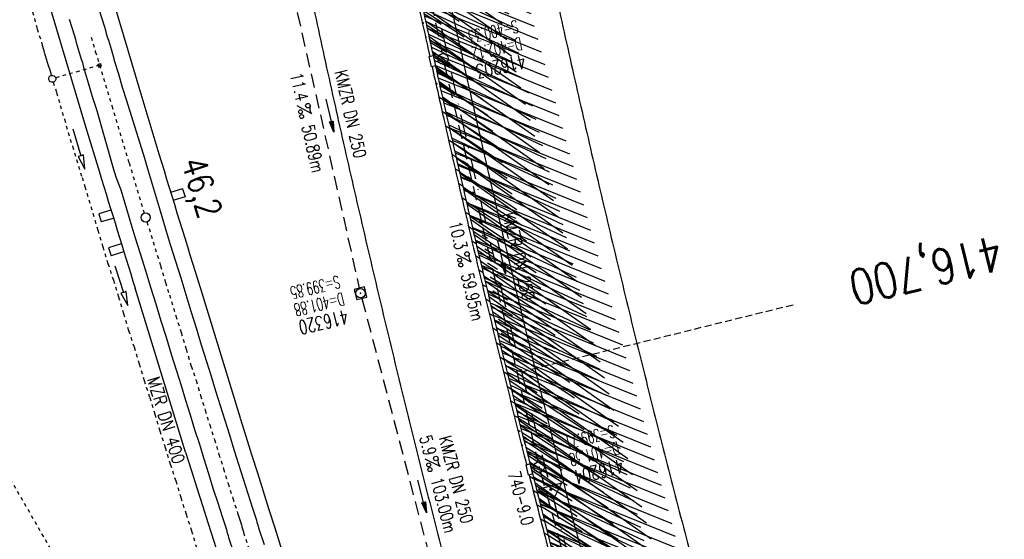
# Model space of a CAD drawing. Extents: x 447882 to 448688, y 437766 to 439043.
# Tile 26 of 50: x 448097 to 448237, y 438674 to 438748. Entities that reach past the tile are written whole.
import ezdxf
from ezdxf.enums import TextEntityAlignment as Align

# ---------------------------------------------------------------- set-up
doc = ezdxf.new("R2010")
doc.units = 0
doc.header["$LTSCALE"] = 2
doc.header["$MEASUREMENT"] = 0
for name, pattern in [('ACAD_ISO03W100', [0.5, 0.25, -0.25]), ('ACAD_ISO10W100W', [0.5, 0.25, -0.25]), ('AUSGEZOGEN', [0]), ('GESTRICH-X2', [1.5, 1, -0.5]), ('GESTRICHELT', [0.75, 0.5, -0.25]), ('STRICHPT-X3', [3, 1.5, -0.75, 0, -0.75])]:
    doc.linetypes.add(name, pattern=pattern)
doc.layers.get('0').update_dxf_attribs({"linetype": 'AUSGEZOGEN'})
for name, color, linetype in [('ACHSE', 250, 'STRICHPT-X3'), ('Bahnachse', 7, 'CONTINUOUS'), ('FBR', 8, 'CONTINUOUS'), ('Gleisachsen', 7, 'CONTINUOUS'), ('HEKTOM', 250, 'GESTRICHELT'), ('Ingenieurbauwerke', 15, 'CONTINUOUS'), ('KANAL', 7, 'GESTRICH-X2'), ('Netzknoten_PKT', 7, 'CONTINUOUS'), ('Netzknoten_PKT-NR', 7, 'CONTINUOUS'), ('Netzknoten_SIGNATUR', 7, 'CONTINUOUS'), ('PFEIL', 7, 'CONTINUOUS'), ('SCHACHTNR', 6, 'CONTINUOUS'), ('SCHLITZRINNE', 8, 'AUSGEZOGEN'), ('SCHSYMBOL', 7, 'AUSGEZOGEN'), ('TEXTO', 4, 'CONTINUOUS'), ('TEXTU', 4, 'CONTINUOUS'), ('Tiefendraenage', 15, 'CONTINUOUS'), ('Tiefenentwässerung', 15, 'CONTINUOUS')]:
    doc.layers.add(name, color=color, linetype=linetype)
doc.styles.add('ROMANS', font='romans.shx', dxfattribs={"width": 0.8})

# ---------------------------------------------------------------- blocks, each defined once
blk = doc.blocks.new('GST')
at = {"color": 0}
blk.add_circle((0, 0), 0.75, dxfattribs=at)
blk.add_point((0, 0), dxfattribs=at)
blk = doc.blocks.new('PROM')
blk.add_line((1.57, 1.82), (0.02, 0.02))
for centre, radius in [((0.32, 1.51), 0.317), ((0.94, 0.29), 0.283), ((1.64, 0.29), 0.283)]:
    blk.add_circle(centre, radius)
blk.add_arc((0.99, 2.68), 1.03, 239.1414, 303.3549)
blk = doc.blocks.new('PFEIL2')
at = {"color": 0}
for p, q in [((0.88, 0), (-2.4, -0.01)), ((0.88, -0.27), (0.88, 0.28)), ((0.88, 0.28), (2.43, 0.01)), ((0.91, 0.27), (0.88, 0.26)), ((0.97, 0.26), (0.88, 0.25)), ((1.02, 0.25), (0.88, 0.23)), ((1.07, 0.24), (0.88, 0.21)), ((1.13, 0.23), (0.88, 0.19)), ((1.18, 0.22), (0.88, 0.17)), ((1.24, 0.21), (0.88, 0.15)), ((1.29, 0.21), (0.88, 0.14)), ((1.34, 0.2), (0.88, 0.12)), ((1.4, 0.19), (0.88, 0.1)), ((1.45, 0.18), (0.88, 0.08)), ((1.51, 0.17), (0.88, 0.06)), ((1.56, 0.16), (0.88, 0.04)), ((1.61, 0.15), (0.88, 0.02)), ((1.67, 0.14), (0.88, 0.01)), ((1.72, 0.13), (0.88, -0.01)), ((1.78, 0.12), (0.88, -0.03)), ((1.83, 0.11), (0.88, -0.05)), ((1.88, 0.1), (0.88, -0.07)), ((1.94, 0.09), (0.88, -0.09)), ((2.05, 0.08), (0.88, -0.12)), ((1.99, 0.08), (0.88, -0.11)), ((2.1, 0.07), (0.88, -0.14)), ((2.15, 0.06), (0.88, -0.16)), ((2.21, 0.05), (0.88, -0.18)), ((2.26, 0.04), (0.88, -0.2)), ((2.32, 0.03), (0.88, -0.22)), ((2.37, 0.02), (0.88, -0.23)), ((2.42, 0.01), (0.88, -0.25)), ((2.43, 0.01), (0.88, -0.27))]:
    blk.add_line(p, q, dxfattribs=at)
blk = doc.blocks.new('20')
blk.add_lwpolyline([(-0.75, -0.75), (0.75, -0.75), (0.75, 0.75), (-0.75, 0.75)], close=True)
blk.add_circle((0, 0), 0.676)
blk.add_point((0, 0))
blk = doc.blocks.new('PKT')
at = {"color": 0}
blk.add_circle((0, 0), 0.15, dxfattribs=at)
blk.add_point((0, 0), dxfattribs=at)
blk = doc.blocks.new('Station_Netzknoten')
at = {"layer": 'Netzknoten_SIGNATUR'}
for p, q in [((-1.75, 0.5), (1.75, 0.5)), ((0, -1.5), (-1.75, 0.5)), ((0, -1.5), (1.75, 0.5))]:
    blk.add_line(p, q, dxfattribs=at)
blk.add_point((0, 0), dxfattribs=at)

msp = doc.modelspace()

# ---------------------------------------------------------------- hatches: boundary and pattern name
at = {"layer": 'SCHLITZRINNE'}
h = msp.add_hatch(dxfattribs=at)
h.set_pattern_fill('_USER', color=256, scale=1.5, angle=45, style=0, pattern_type=0)
h.set_pattern_definition([(324.8574, (448134.7023, 438851.6164), (0.86342, 1.226583), [])])
edge = h.paths.add_edge_path()
edge.add_line((448125.44, 438906.45), (448125.94, 438906.53))
edge.add_line((448125.94, 438906.53), (448126.04, 438905.88))
edge.add_arc((261507.52, 409202.34), 188967.65, 9.0399539, 9.0437441, ccw=False)
edge.add_line((448128, 438893.53), (448131.93, 438868.85))
edge.add_line((448131.93, 438868.85), (448133.25, 438860.54))
edge.add_arc((449371.2, 439057.49), 1253.51, 189.03994, 189.27782)
edge.add_arc((454072.82, 439825.55), 6017.45, 189.277818, 189.386388)
edge.add_arc((449284.38, 439033.99), 1164.03, 189.38639, 189.87641)
edge.add_arc((450764.43, 439291.68), 2666.35, 189.87641, 190.20018)
edge.add_arc((449881.19, 439132.75), 1768.93, 190.20018, 190.58896)
edge.add_arc((450188.85, 439190.27), 2081.91, 190.58896, 190.94733)
edge.add_arc((450096.34, 439172.37), 1987.69, 190.94733, 191.30769)
edge.add_arc((450103.53, 439173.81), 1995.02, 191.30769, 191.66737)
edge.add_arc((450113.91, 439175.96), 2005.62, 191.66737, 192.02417)
edge.add_arc((450128.35, 439179.03), 2020.39, 192.02417, 192.37965)
edge.add_arc((450121.64, 439177.56), 2013.51, 192.37965, 192.73712)
edge.add_arc((450090.71, 439170.57), 1981.8, 192.73712, 193.09744)
edge.add_arc((450089.72, 439170.34), 1980.78, 193.09744, 193.45758)
edge.add_arc((450128.15, 439179.53), 2020.3, 193.45758, 193.81418)
edge.add_arc((450131.05, 439180.24), 2023.28, 193.81418, 194.17021)
edge.add_arc((450093.87, 439170.86), 1984.94, 194.17021, 194.52965)
edge.add_arc((450094.25, 439170.96), 1985.34, 194.52965, 194.88949)
edge.add_arc((450121.51, 439178.2), 2013.54, 194.88949, 195.2468)
edge.add_arc((450124.65, 439179.06), 2016.8, 195.2468, 195.60287)
edge.add_arc((450111.38, 439175.36), 2003.02, 195.60287, 195.96017)
edge.add_arc((450101.56, 439172.55), 1992.8, 195.96017, 196.3197)
edge.add_arc((450106.36, 439173.95), 1997.81, 196.3197, 196.67878)
edge.add_arc((450107.84, 439174.39), 1999.35, 196.67878, 197.03752)
edge.add_arc((450104.44, 439173.35), 1995.79, 197.03752, 197.39658)
edge.add_arc((450114, 439176.35), 2005.81, 197.39658, 197.75366)
edge.add_arc((450121.01, 439178.59), 2013.17, 197.75366, 198.1101)
edge.add_arc((450117.03, 439177.29), 2008.99, 198.1101, 198.46756)
edge.add_arc((450103.87, 439172.9), 1995.12, 198.46756, 198.82627)
edge.add_arc((450099.45, 439171.39), 1990.45, 198.82627, 199.18578)
edge.add_arc((450113.54, 439176.29), 2005.36, 199.18578, 199.54396)
edge.add_arc((450116.79, 439177.45), 2008.81, 199.54396, 199.90126)
edge.add_arc((450108.06, 439174.29), 1999.53, 199.90126, 200.25939)
edge.add_arc((450108.41, 439174.41), 1999.9, 200.25939, 200.61774)
edge.add_arc((450110.76, 439175.3), 2002.41, 200.61774, 200.97587)
edge.add_arc((450111.89, 439175.73), 2003.62, 200.97587, 201.33369)
edge.add_arc((450111.74, 439175.67), 2003.46, 201.33369, 201.69152)
edge.add_arc((450110.58, 439175.21), 2002.21, 201.69152, 202.04953)
edge.add_arc((450111.61, 439175.63), 2003.32, 202.04953, 202.40744)
edge.add_arc((450109.6, 439174.8), 2001.15, 202.40744, 202.76584)
edge.add_arc((450106.41, 439173.46), 1997.69, 202.76584, 203.10007)
edge.add_line((448125.44, 438906.45), (448125.55, 438905.8))
edge.add_arc((261507.37, 409202.31), 188967.3, 9.0399539, 9.0437441, ccw=False)
edge.add_line((448127.51, 438893.46), (448131.44, 438868.77))
edge.add_line((448131.44, 438868.77), (448132.72, 438860.75))
h = msp.add_hatch(dxfattribs=at)
h.set_pattern_fill('_USER', color=256, scale=1.5, angle=45, style=0, pattern_type=0)
h.set_pattern_definition([(326.72764, (448148.0771, 438778.445), (0.822929, 1.254108), [])])
edge = h.paths.add_edge_path()
edge.add_line((448125.94, 438906.53), (448126.04, 438905.88))
edge.add_arc((261507.52, 409202.34), 188967.65, 9.0399539, 9.0437441, ccw=False)
edge.add_line((448128, 438893.53), (448131.93, 438868.85))
edge.add_line((448131.93, 438868.85), (448133.25, 438860.54))
edge.add_arc((449371.2, 439057.49), 1253.51, 189.03994, 189.27782)
edge.add_arc((454072.82, 439825.55), 6017.45, 189.277818, 189.386388)
edge.add_arc((449284.38, 439033.99), 1164.03, 189.38639, 189.87641)
edge.add_arc((450764.43, 439291.68), 2666.35, 189.87641, 190.20018)
edge.add_arc((449881.19, 439132.75), 1768.93, 190.20018, 190.58896)
edge.add_arc((450188.85, 439190.27), 2081.91, 190.58896, 190.94733)
edge.add_arc((450096.34, 439172.37), 1987.69, 190.94733, 191.30769)
edge.add_arc((450103.53, 439173.81), 1995.02, 191.30769, 191.66737)
edge.add_arc((450113.91, 439175.96), 2005.62, 191.66737, 192.02417)
edge.add_arc((450128.35, 439179.03), 2020.39, 192.02417, 192.37965)
edge.add_arc((450121.64, 439177.56), 2013.51, 192.37965, 192.73712)
edge.add_arc((450090.71, 439170.57), 1981.8, 192.73712, 193.09744)
edge.add_arc((450089.72, 439170.34), 1980.78, 193.09744, 193.45758)
edge.add_arc((450128.15, 439179.53), 2020.3, 193.45758, 193.81418)
edge.add_arc((450131.05, 439180.24), 2023.28, 193.81418, 194.17021)
edge.add_arc((450093.87, 439170.86), 1984.94, 194.17021, 194.52965)
edge.add_arc((450094.25, 439170.96), 1985.34, 194.52965, 194.88949)
edge.add_arc((450121.51, 439178.2), 2013.54, 194.88949, 195.2468)
edge.add_arc((450124.65, 439179.06), 2016.8, 195.2468, 195.60287)
edge.add_arc((450111.38, 439175.36), 2003.02, 195.60287, 195.96017)
edge.add_arc((450101.56, 439172.55), 1992.8, 195.96017, 196.3197)
edge.add_arc((450106.36, 439173.95), 1997.81, 196.3197, 196.67878)
edge.add_arc((450107.84, 439174.39), 1999.35, 196.67878, 197.03752)
edge.add_arc((450104.44, 439173.35), 1995.79, 197.03752, 197.39658)
edge.add_arc((450114, 439176.35), 2005.81, 197.39658, 197.75366)
edge.add_arc((450121.01, 439178.59), 2013.17, 197.75366, 198.1101)
edge.add_arc((450117.03, 439177.29), 2008.99, 198.1101, 198.46756)
edge.add_arc((450103.87, 439172.9), 1995.12, 198.46756, 198.82627)
edge.add_arc((450099.45, 439171.39), 1990.45, 198.82627, 199.18578)
edge.add_arc((450113.54, 439176.29), 2005.36, 199.18578, 199.54396)
edge.add_arc((450116.79, 439177.45), 2008.81, 199.54396, 199.90126)
edge.add_arc((450108.06, 439174.29), 1999.53, 199.90126, 200.25939)
edge.add_arc((450108.41, 439174.41), 1999.9, 200.25939, 200.61774)
edge.add_arc((450110.76, 439175.3), 2002.41, 200.61774, 200.97587)
edge.add_arc((450111.89, 439175.73), 2003.62, 200.97587, 201.33369)
edge.add_arc((450111.74, 439175.67), 2003.46, 201.33369, 201.69152)
edge.add_arc((450110.58, 439175.21), 2002.21, 201.69152, 202.04953)
edge.add_arc((450111.61, 439175.63), 2003.32, 202.04953, 202.40744)
edge.add_arc((450109.6, 439174.8), 2001.15, 202.40744, 202.76584)
edge.add_arc((450106.41, 439173.46), 1997.69, 202.76584, 203.10007)
edge.add_arc((450188.85, 439190.27), 2082.41, 190.79963, 190.94733)
edge.add_arc((450096.34, 439172.37), 1988.19, 190.94733, 191.30769)
edge.add_arc((450103.53, 439173.81), 1995.52, 191.30769, 191.66737)
edge.add_arc((450113.91, 439175.96), 2006.12, 191.66737, 192.02417)
edge.add_arc((450128.35, 439179.03), 2020.89, 192.02417, 192.37965)
edge.add_arc((450121.64, 439177.56), 2014.01, 192.37965, 192.4693)
h = msp.add_hatch(dxfattribs=at)
h.set_pattern_fill('_USER', color=256, scale=1.5, angle=45, style=0, pattern_type=0)
h.set_pattern_definition([(328.16104, (448159.8269, 438724.2048), (0.7913003, 1.274301), [])])
edge = h.paths.add_edge_path()
edge.add_line((448125.94, 438906.53), (448126.04, 438905.88))
edge.add_arc((261507.52, 409202.34), 188967.65, 9.0399539, 9.0437441, ccw=False)
edge.add_line((448128, 438893.53), (448131.93, 438868.85))
edge.add_line((448131.93, 438868.85), (448133.25, 438860.54))
edge.add_arc((449371.2, 439057.49), 1253.51, 189.03994, 189.27782)
edge.add_arc((454072.82, 439825.55), 6017.45, 189.277818, 189.386388)
edge.add_arc((449284.38, 439033.99), 1164.03, 189.38639, 189.87641)
edge.add_arc((450764.43, 439291.68), 2666.35, 189.87641, 190.20018)
edge.add_arc((449881.19, 439132.75), 1768.93, 190.20018, 190.58896)
edge.add_arc((450188.85, 439190.27), 2081.91, 190.58896, 190.94733)
edge.add_arc((450096.34, 439172.37), 1987.69, 190.94733, 191.30769)
edge.add_arc((450103.53, 439173.81), 1995.02, 191.30769, 191.66737)
edge.add_arc((450113.91, 439175.96), 2005.62, 191.66737, 192.02417)
edge.add_arc((450128.35, 439179.03), 2020.39, 192.02417, 192.37965)
edge.add_arc((450121.64, 439177.56), 2013.51, 192.37965, 192.73712)
edge.add_arc((450090.71, 439170.57), 1981.8, 192.73712, 193.09744)
edge.add_arc((450089.72, 439170.34), 1980.78, 193.09744, 193.45758)
edge.add_arc((450128.15, 439179.53), 2020.3, 193.45758, 193.81418)
edge.add_arc((450131.05, 439180.24), 2023.28, 193.81418, 194.17021)
edge.add_arc((450093.87, 439170.86), 1984.94, 194.17021, 194.52965)
edge.add_arc((450094.25, 439170.96), 1985.34, 194.52965, 194.88949)
edge.add_arc((450121.51, 439178.2), 2013.54, 194.88949, 195.2468)
edge.add_arc((450124.65, 439179.06), 2016.8, 195.2468, 195.60287)
edge.add_arc((450111.38, 439175.36), 2003.02, 195.60287, 195.96017)
edge.add_arc((450101.56, 439172.55), 1992.8, 195.96017, 196.3197)
edge.add_arc((450106.36, 439173.95), 1997.81, 196.3197, 196.67878)
edge.add_arc((450107.84, 439174.39), 1999.35, 196.67878, 197.03752)
edge.add_arc((450104.44, 439173.35), 1995.79, 197.03752, 197.39658)
edge.add_arc((450114, 439176.35), 2005.81, 197.39658, 197.75366)
edge.add_arc((450121.01, 439178.59), 2013.17, 197.75366, 198.1101)
edge.add_arc((450117.03, 439177.29), 2008.99, 198.1101, 198.46756)
edge.add_arc((450103.87, 439172.9), 1995.12, 198.46756, 198.82627)
edge.add_arc((450099.45, 439171.39), 1990.45, 198.82627, 199.18578)
edge.add_arc((450113.54, 439176.29), 2005.36, 199.18578, 199.54396)
edge.add_arc((450116.79, 439177.45), 2008.81, 199.54396, 199.90126)
edge.add_arc((450108.06, 439174.29), 1999.53, 199.90126, 200.25939)
edge.add_arc((450108.41, 439174.41), 1999.9, 200.25939, 200.61774)
edge.add_arc((450110.76, 439175.3), 2002.41, 200.61774, 200.97587)
edge.add_arc((450111.89, 439175.73), 2003.62, 200.97587, 201.33369)
edge.add_arc((450111.74, 439175.67), 2003.46, 201.33369, 201.69152)
edge.add_arc((450110.58, 439175.21), 2002.21, 201.69152, 202.04953)
edge.add_arc((450111.61, 439175.63), 2003.32, 202.04953, 202.40744)
edge.add_arc((450109.6, 439174.8), 2001.15, 202.40744, 202.76584)
edge.add_arc((450106.41, 439173.46), 1997.69, 202.76584, 203.10007)
edge.add_arc((450121.64, 439177.56), 2014.01, 192.51205, 192.73712)
edge.add_arc((450090.71, 439170.57), 1982.3, 192.73712, 193.09744)
edge.add_arc((450089.72, 439170.34), 1981.28, 193.09744, 193.45758)
edge.add_arc((450128.15, 439179.53), 2020.8, 193.45758, 193.81418)
edge.add_arc((450131.05, 439180.24), 2023.78, 193.81418, 194.17021)
edge.add_arc((450093.87, 439170.86), 1985.44, 194.17021, 194.18515)
h = msp.add_hatch(dxfattribs=at)
h.set_pattern_fill('_USER', color=256, scale=1.5, angle=45, style=0, pattern_type=0)
h.set_pattern_definition([(334.92026, (448224.608, 438502.9346), (0.635819, 1.358578), [])])
edge = h.paths.add_edge_path()
edge.add_line((448125.94, 438906.53), (448126.04, 438905.88))
edge.add_arc((261507.52, 409202.34), 188967.65, 9.0399539, 9.0437441, ccw=False)
edge.add_line((448128, 438893.53), (448131.93, 438868.85))
edge.add_line((448131.93, 438868.85), (448133.25, 438860.54))
edge.add_arc((449371.2, 439057.49), 1253.51, 189.03994, 189.27782)
edge.add_arc((454072.82, 439825.55), 6017.45, 189.277818, 189.386388)
edge.add_arc((449284.38, 439033.99), 1164.03, 189.38639, 189.87641)
edge.add_arc((450764.43, 439291.68), 2666.35, 189.87641, 190.20018)
edge.add_arc((449881.19, 439132.75), 1768.93, 190.20018, 190.58896)
edge.add_arc((450188.85, 439190.27), 2081.91, 190.58896, 190.94733)
edge.add_arc((450096.34, 439172.37), 1987.69, 190.94733, 191.30769)
edge.add_arc((450103.53, 439173.81), 1995.02, 191.30769, 191.66737)
edge.add_arc((450113.91, 439175.96), 2005.62, 191.66737, 192.02417)
edge.add_arc((450128.35, 439179.03), 2020.39, 192.02417, 192.37965)
edge.add_arc((450121.64, 439177.56), 2013.51, 192.37965, 192.73712)
edge.add_arc((450090.71, 439170.57), 1981.8, 192.73712, 193.09744)
edge.add_arc((450089.72, 439170.34), 1980.78, 193.09744, 193.45758)
edge.add_arc((450128.15, 439179.53), 2020.3, 193.45758, 193.81418)
edge.add_arc((450131.05, 439180.24), 2023.28, 193.81418, 194.17021)
edge.add_arc((450093.87, 439170.86), 1984.94, 194.17021, 194.52965)
edge.add_arc((450094.25, 439170.96), 1985.34, 194.52965, 194.88949)
edge.add_arc((450121.51, 439178.2), 2013.54, 194.88949, 195.2468)
edge.add_arc((450124.65, 439179.06), 2016.8, 195.2468, 195.60287)
edge.add_arc((450111.38, 439175.36), 2003.02, 195.60287, 195.96017)
edge.add_arc((450101.56, 439172.55), 1992.8, 195.96017, 196.3197)
edge.add_arc((450106.36, 439173.95), 1997.81, 196.3197, 196.67878)
edge.add_arc((450107.84, 439174.39), 1999.35, 196.67878, 197.03752)
edge.add_arc((450104.44, 439173.35), 1995.79, 197.03752, 197.39658)
edge.add_arc((450114, 439176.35), 2005.81, 197.39658, 197.75366)
edge.add_arc((450121.01, 439178.59), 2013.17, 197.75366, 198.1101)
edge.add_arc((450117.03, 439177.29), 2008.99, 198.1101, 198.46756)
edge.add_arc((450103.87, 439172.9), 1995.12, 198.46756, 198.82627)
edge.add_arc((450099.45, 439171.39), 1990.45, 198.82627, 199.18578)
edge.add_arc((450113.54, 439176.29), 2005.36, 199.18578, 199.54396)
edge.add_arc((450116.79, 439177.45), 2008.81, 199.54396, 199.90126)
edge.add_arc((450108.06, 439174.29), 1999.53, 199.90126, 200.25939)
edge.add_arc((450108.41, 439174.41), 1999.9, 200.25939, 200.61774)
edge.add_arc((450110.76, 439175.3), 2002.41, 200.61774, 200.97587)
edge.add_arc((450111.89, 439175.73), 2003.62, 200.97587, 201.33369)
edge.add_arc((450111.74, 439175.67), 2003.46, 201.33369, 201.69152)
edge.add_arc((450110.58, 439175.21), 2002.21, 201.69152, 202.04953)
edge.add_arc((450111.61, 439175.63), 2003.32, 202.04953, 202.40744)
edge.add_arc((450109.6, 439174.8), 2001.15, 202.40744, 202.76584)
edge.add_arc((450106.41, 439173.46), 1997.69, 202.76584, 203.10007)
edge.add_arc((450113.54, 439176.29), 2005.86, 199.38453, 199.54396)
edge.add_arc((450116.79, 439177.45), 2009.31, 199.54396, 199.90126)
edge.add_arc((450108.06, 439174.29), 2000.03, 199.90126, 200.25939)
edge.add_arc((450108.41, 439174.41), 2000.4, 200.25939, 200.61774)
edge.add_arc((450110.76, 439175.3), 2002.91, 200.61774, 200.97587)
edge.add_arc((450111.89, 439175.73), 2004.12, 200.97587, 201.063)
h = msp.add_hatch(dxfattribs=at)
h.set_pattern_fill('_USER', color=256, scale=1.5, angle=45, style=0, pattern_type=0)
h.set_pattern_definition([(337.95664, (448265.5285, 438397.6318), (0.5629623, 1.39035), [])])
edge = h.paths.add_edge_path()
edge.add_line((448125.94, 438906.53), (448126.04, 438905.88))
edge.add_arc((261507.52, 409202.34), 188967.65, 9.0399539, 9.0437441, ccw=False)
edge.add_line((448128, 438893.53), (448131.93, 438868.85))
edge.add_line((448131.93, 438868.85), (448133.25, 438860.54))
edge.add_arc((449371.2, 439057.49), 1253.51, 189.03994, 189.27782)
edge.add_arc((454072.82, 439825.55), 6017.45, 189.277818, 189.386388)
edge.add_arc((449284.38, 439033.99), 1164.03, 189.38639, 189.87641)
edge.add_arc((450764.43, 439291.68), 2666.35, 189.87641, 190.20018)
edge.add_arc((449881.19, 439132.75), 1768.93, 190.20018, 190.58896)
edge.add_arc((450188.85, 439190.27), 2081.91, 190.58896, 190.94733)
edge.add_arc((450096.34, 439172.37), 1987.69, 190.94733, 191.30769)
edge.add_arc((450103.53, 439173.81), 1995.02, 191.30769, 191.66737)
edge.add_arc((450113.91, 439175.96), 2005.62, 191.66737, 192.02417)
edge.add_arc((450128.35, 439179.03), 2020.39, 192.02417, 192.37965)
edge.add_arc((450121.64, 439177.56), 2013.51, 192.37965, 192.73712)
edge.add_arc((450090.71, 439170.57), 1981.8, 192.73712, 193.09744)
edge.add_arc((450089.72, 439170.34), 1980.78, 193.09744, 193.45758)
edge.add_arc((450128.15, 439179.53), 2020.3, 193.45758, 193.81418)
edge.add_arc((450131.05, 439180.24), 2023.28, 193.81418, 194.17021)
edge.add_arc((450093.87, 439170.86), 1984.94, 194.17021, 194.52965)
edge.add_arc((450094.25, 439170.96), 1985.34, 194.52965, 194.88949)
edge.add_arc((450121.51, 439178.2), 2013.54, 194.88949, 195.2468)
edge.add_arc((450124.65, 439179.06), 2016.8, 195.2468, 195.60287)
edge.add_arc((450111.38, 439175.36), 2003.02, 195.60287, 195.96017)
edge.add_arc((450101.56, 439172.55), 1992.8, 195.96017, 196.3197)
edge.add_arc((450106.36, 439173.95), 1997.81, 196.3197, 196.67878)
edge.add_arc((450107.84, 439174.39), 1999.35, 196.67878, 197.03752)
edge.add_arc((450104.44, 439173.35), 1995.79, 197.03752, 197.39658)
edge.add_arc((450114, 439176.35), 2005.81, 197.39658, 197.75366)
edge.add_arc((450121.01, 439178.59), 2013.17, 197.75366, 198.1101)
edge.add_arc((450117.03, 439177.29), 2008.99, 198.1101, 198.46756)
edge.add_arc((450103.87, 439172.9), 1995.12, 198.46756, 198.82627)
edge.add_arc((450099.45, 439171.39), 1990.45, 198.82627, 199.18578)
edge.add_arc((450113.54, 439176.29), 2005.36, 199.18578, 199.54396)
edge.add_arc((450116.79, 439177.45), 2008.81, 199.54396, 199.90126)
edge.add_arc((450108.06, 439174.29), 1999.53, 199.90126, 200.25939)
edge.add_arc((450108.41, 439174.41), 1999.9, 200.25939, 200.61774)
edge.add_arc((450110.76, 439175.3), 2002.41, 200.61774, 200.97587)
edge.add_arc((450111.89, 439175.73), 2003.62, 200.97587, 201.33369)
edge.add_arc((450111.74, 439175.67), 2003.46, 201.33369, 201.69152)
edge.add_arc((450110.58, 439175.21), 2002.21, 201.69152, 202.04953)
edge.add_arc((450111.61, 439175.63), 2003.32, 202.04953, 202.40744)
edge.add_arc((450109.6, 439174.8), 2001.15, 202.40744, 202.76584)
edge.add_arc((450106.41, 439173.46), 1997.69, 202.76584, 203.10007)
edge.add_arc((450106.41, 439173.46), 1998.19, 202.82185, 203.10007)
edge.add_line((448268.43, 438389.5), (448268.89, 438389.69))

# ---------------------------------------------------------------- linework, layer by layer
at = {"layer": 'ACHSE'}
for points in [[(448115.4, 438985.5, -0.000001), (448118.19, 438967.92, -0.000001), (448122.12, 438943.23, 0.000002), (448126.05, 438918.54, 0.000007)], [(448154.25, 438758.55, 0.001551), (448156.9, 438746.31, 0.00156), (448159.62, 438734.06, 0.001572), (448162.41, 438721.93, 0.001571), (448165.26, 438709.82, 0.001556), (448168.23, 438697.61, 0.001553), (448171.26, 438685.43, 0.001568), (448174.35, 438673.38, 0.00157), (448177.51, 438661.33, 0.001559), (448180.77, 438649.22, 0.001554), (448184.1, 438637.14, 0.001559), (448187.49, 438625.14, 0.001569), (448190.97, 438613.14, 0.001567), (448194.52, 438601.14, 0.001565), (448198.15, 438589.18, 0.001567)]]:
    msp.add_lwpolyline(points, format="xyb", dxfattribs=at)
at = {"layer": 'Bahnachse', "linetype": 'ACAD_ISO10W100W'}
for p, q in [((448106.71, 438745.45), (448107.32, 438743.41)), ((448107.32, 438743.41), (448109.67, 438735.65)), ((448109.67, 438735.65), (448112.14, 438727.46)), ((448112.14, 438727.46), (448114.32, 438720.28)), ((448114.7, 438719.03), (448116.64, 438712.77)), ((448116.64, 438712.77), (448117.37, 438710.38)), ((448117.37, 438710.38), (448117.9, 438708.62)), ((448117.9, 438708.62), (448118.82, 438705.59)), ((448118.82, 438705.59), (448119.59, 438703.22)), ((448119.59, 438703.22), (448120.32, 438700.82)), ((448120.32, 438700.82), (448121.04, 438698.43)), ((448121.04, 438698.43), (448121.72, 438696.34)), ((448121.72, 438696.34), (448122.35, 438694.23)), ((448122.35, 438694.23), (448123.03, 438692.14)), ((448123.03, 438692.14), (448123.67, 438690.03)), ((448123.67, 438690.03), (448124.34, 438687.94)), ((448124.34, 438687.94), (448124.98, 438685.83)), ((448124.98, 438685.83), (448125.66, 438683.74)), ((448125.66, 438683.74), (448126.29, 438681.63)), ((448126.29, 438681.63), (448126.97, 438679.54)), ((448126.97, 438679.54), (448127.65, 438677.44)), ((448127.65, 438677.44), (448127.74, 438677.16)), ((448127.74, 438677.16), (448127.83, 438676.87)), ((448127.83, 438676.87), (448127.93, 438676.59)), ((448127.93, 438676.59), (448128.02, 438676.3)), ((448128.02, 438676.3), (448128.11, 438676.02)), ((448128.11, 438676.02), (448128.2, 438675.73)), ((448128.2, 438675.73), (448128.25, 438675.43)), ((448128.25, 438675.43), (448128.34, 438675.15)), ((448128.34, 438675.15), (448128.44, 438674.86)), ((448128.44, 438674.86), (448128.51, 438674.62)), ((448128.51, 438674.62), (448129.29, 438672.25))]:
    msp.add_line(p, q, dxfattribs=at)
at = {"layer": 'Bahnachse', "linetype": 'Continuous'}
msp.add_ellipse((448114.51, 438719.66), major_axis=(-0.46, 0.46), ratio=1, start_param=2.750434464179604, end_param=9.033619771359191, dxfattribs=at)
at = {"layer": 'FBR'}
for points in [[(448116.22, 438967.6, -0.000001), (448120.15, 438942.91, 0.000002), (448124.08, 438918.22, 0.000007), (448126.04, 438905.88, -0.000017), (448128, 438893.53)], [(448120.17, 438968.23, -0.000001), (448124.1, 438943.54, 0.000002), (448128.03, 438918.85, 0.000007), (448129.99, 438906.51, -0.000017), (448131.96, 438894.16)], [(448132.4, 438891.35), (448135.88, 438869.47), (448137.2, 438861.18, 0.001038), (448138.03, 438856.05, 0.000474), (448139.88, 438844.81, 0.002138), (448141.54, 438835.02, 0.001413), (448144.16, 438820.21, 0.001696), (448146.32, 438808.43, 0.001564), (448148.75, 438795.66, 0.001572), (448151.16, 438783.42, 0.001569), (448153.65, 438771.17, 0.001557), (448156.21, 438758.97, 0.001551), (448158.85, 438746.74, 0.00156), (448161.58, 438734.5, 0.001572), (448164.36, 438722.38, 0.001571), (448167.21, 438710.29, 0.001556), (448170.17, 438698.09, 0.001553), (448173.2, 438685.92, 0.001568), (448176.28, 438673.88, 0.00157), (448179.44, 438661.84, 0.001559), (448182.7, 438649.74, 0.001554), (448186.03, 438637.68, 0.001438), (448189.15, 438626.62)], [(448113.39, 438888.32), (448116.87, 438866.45), (448118.2, 438858.11, 0.001038), (448119.03, 438852.94, 0.000474), (448120.89, 438841.61, 0.002138), (448122.57, 438831.73, 0.001412), (448125.22, 438816.79, 0.001697), (448127.4, 438804.89, 0.001564), (448129.85, 438792, 0.001572), (448132.28, 438779.64, 0.001569), (448134.79, 438767.28, 0.001557), (448137.38, 438754.96, 0.001551), (448140.05, 438742.61, 0.00156), (448142.8, 438730.26, 0.001572), (448145.61, 438718.02, 0.001571), (448148.49, 438705.81, 0.001556), (448151.47, 438693.5, 0.001553), (448154.54, 438681.2, 0.001568), (448157.65, 438669.05, 0.000233), (448158.12, 438667.24, 0.001559)], [(448152.29, 438758.14, 0.001551), (448154.94, 438745.88, 0.00156), (448157.67, 438733.62, 0.001572), (448160.46, 438721.47, 0.001571), (448163.32, 438709.36, 0.001556), (448166.28, 438697.14, 0.001553), (448169.32, 438684.94, 0.001568), (448172.41, 438672.87, 0.00157), (448175.58, 438660.81, 0.001559), (448178.84, 438648.69, 0.001554), (448182.17, 438636.61, 0.001559), (448185.57, 438624.59, 0.001569), (448189.05, 438612.58, 0.001567), (448192.6, 438600.57, 0.001565), (448196.23, 438588.59, 0.001567)], [(448173.5, 438749.96, 0.00156), (448176.21, 438737.81, 0.001572), (448178.97, 438725.78, 0.001571), (448181.8, 438713.78, 0.001556), (448184.73, 438701.67, 0.001553), (448187.75, 438689.59, 0.001568), (448190.8, 438677.64, 0.00157), (448193.94, 438665.7, 0.001559), (448197.17, 438653.69, 0.001554), (448200.47, 438641.72, 0.001559), (448203.84, 438629.81, 0.001569), (448207.28, 438617.91, 0.001567), (448210.8, 438606.02, 0.001565), (448214.4, 438594.16, 0.001567)]]:
    msp.add_lwpolyline(points, format="xyb", dxfattribs=at)
at = {"layer": 'Gleisachsen', "linetype": 'Continuous'}
for p, q in [((448107.89, 438749.3), (448108.61, 438746.94)), ((448103.6, 438748.03), (448104.33, 438745.62)), ((448108.61, 438746.94), (448108.75, 438746.46)), ((448104.33, 438745.62), (448104.47, 438745.13)), ((448108.75, 438746.46), (448108.89, 438745.97)), ((448108.89, 438745.97), (448109.03, 438745.49)), ((448109.03, 438745.49), (448109.21, 438745.02)), ((448104.47, 438745.13), (448104.6, 438744.7)), ((448104.6, 438744.7), (448104.73, 438744.22)), ((448104.73, 438744.22), (448104.87, 438743.73)), ((448109.21, 438745.02), (448109.35, 438744.53)), ((448109.35, 438744.53), (448109.49, 438744.05)), ((448109.49, 438744.05), (448109.62, 438743.57)), ((448104.87, 438743.73), (448105.01, 438743.25)), ((448105.01, 438743.25), (448105.14, 438742.77)), ((448105.14, 438742.77), (448105.28, 438742.28)), ((448109.62, 438743.57), (448109.76, 438743.08)), ((448109.76, 438743.08), (448109.9, 438742.6)), ((448109.9, 438742.6), (448110.03, 438742.12)), ((448105.28, 438742.28), (448105.47, 438741.81)), ((448105.47, 438741.81), (448105.6, 438741.33)), ((448105.6, 438741.33), (448105.74, 438740.84)), ((448110.03, 438742.12), (448110.63, 438740.19)), ((448105.74, 438740.84), (448106.29, 438738.91)), ((448110.63, 438740.19), (448111.17, 438738.31)), ((448106.29, 438738.91), (448106.89, 438736.98)), ((448111.17, 438738.31), (448111.77, 438736.38)), ((448106.89, 438736.98), (448107.48, 438735.11)), ((448111.77, 438736.38), (448114.33, 438728.15)), ((448107.48, 438735.11), (448109.85, 438726.73)), ((448114.33, 438728.15), (448114.71, 438726.83)), ((448109.85, 438726.73), (448110.25, 438725.47)), ((448114.71, 438726.83), (448115.28, 438724.91)), ((448110.25, 438725.47), (448110.97, 438723.61)), ((448115.28, 438724.91), (448115.85, 438722.99)), ((448110.97, 438723.61), (448111.54, 438721.69)), ((448115.85, 438722.99), (448116.57, 438720.6)), ((448111.54, 438721.69), (448112.26, 438719.3)), ((448116.57, 438720.6), (448117.3, 438718.2)), ((448112.26, 438719.3), (448112.99, 438716.91)), ((448117.3, 438718.2), (448118.02, 438715.81)), ((448112.99, 438716.91), (448113.71, 438714.52)), ((448118.02, 438715.81), (448118.8, 438713.43)), ((448113.71, 438714.52), (448114.5, 438712.09)), ((448118.8, 438713.43), (448119.52, 438711.04)), ((448114.5, 438712.09), (448115.22, 438709.7)), ((448119.52, 438711.04), (448120.24, 438708.65)), ((448115.22, 438709.7), (448115.95, 438707.3)), ((448120.24, 438708.65), (448120.97, 438706.25)), ((448115.95, 438707.3), (448116.67, 438704.91)), ((448120.97, 438706.25), (448121.74, 438703.88)), ((448116.67, 438704.91), (448117.45, 438702.53)), ((448121.74, 438703.88), (448122.47, 438701.48)), ((448117.45, 438702.53), (448118.17, 438700.14)), ((448122.47, 438701.48), (448123.19, 438699.09)), ((448118.17, 438700.14), (448118.9, 438697.75)), ((448123.19, 438699.09), (448123.87, 438697)), ((448118.9, 438697.75), (448119.58, 438695.65)), ((448123.87, 438697), (448124.5, 438694.89)), ((448119.58, 438695.65), (448120.21, 438693.55)), ((448124.5, 438694.89), (448125.18, 438692.8)), ((448120.21, 438693.55), (448120.89, 438691.45)), ((448125.18, 438692.8), (448125.82, 438690.69)), ((448120.89, 438691.45), (448121.52, 438689.35)), ((448125.82, 438690.69), (448126.5, 438688.6)), ((448121.52, 438689.35), (448122.2, 438687.25)), ((448126.5, 438688.6), (448127.13, 438686.49)), ((448122.2, 438687.25), (448122.83, 438685.15)), ((448127.13, 438686.49), (448127.81, 438684.4)), ((448122.83, 438685.15), (448123.51, 438683.05)), ((448127.81, 438684.4), (448128.44, 438682.29)), ((448123.51, 438683.05), (448124.14, 438680.95)), ((448128.44, 438682.29), (448129.12, 438680.2)), ((448124.14, 438680.95), (448124.82, 438678.85)), ((448129.12, 438680.2), (448129.8, 438678.1)), ((448124.82, 438678.85), (448125.5, 438676.76)), ((448129.8, 438678.1), (448129.89, 438677.82)), ((448129.89, 438677.82), (448129.99, 438677.53)), ((448125.5, 438676.76), (448125.6, 438676.48)), ((448125.6, 438676.48), (448125.69, 438676.19)), ((448129.99, 438677.53), (448130.08, 438677.25)), ((448130.08, 438677.25), (448130.17, 438676.96)), ((448130.17, 438676.96), (448130.26, 438676.68)), ((448130.26, 438676.68), (448130.36, 438676.39)), ((448130.36, 438676.39), (448130.4, 438676.09)), ((448125.69, 438676.19), (448125.78, 438675.91)), ((448125.78, 438675.91), (448125.88, 438675.62)), ((448125.88, 438675.62), (448125.97, 438675.34)), ((448125.97, 438675.34), (448126.06, 438675.05)), ((448126.06, 438675.05), (448126.11, 438674.75)), ((448130.4, 438676.09), (448130.49, 438675.81)), ((448130.49, 438675.81), (448130.59, 438675.52)), ((448130.59, 438675.52), (448130.66, 438675.28)), ((448130.66, 438675.28), (448131.44, 438672.91)), ((448126.11, 438674.75), (448126.2, 438674.46)), ((448126.2, 438674.46), (448126.29, 438674.18)), ((448126.29, 438674.18), (448126.38, 438673.89)), ((448126.38, 438673.89), (448127.16, 438671.52))]:
    msp.add_line(p, q, dxfattribs=at)
at = {"layer": 'HEKTOM'}
msp.add_line((448168.22, 438697.62), (448207.06, 438707.19), dxfattribs=at)
at = {"layer": 'Ingenieurbauwerke', "linetype": 'Continuous'}
for p, q in [((448104.25, 438769.61), (448113.52, 438738.31)), ((448097.59, 438760.75), (448105.91, 438732.65)), ((448107.67, 438741.56), (448108.05, 438741.67)), ((448107.67, 438741.56), (448107.78, 438741.17)), ((448107.78, 438741.17), (448108.17, 438741.29)), ((448108.05, 438741.67), (448108.17, 438741.29)), ((448113.52, 438738.31), (448116.41, 438728.77)), ((448105.91, 438732.65), (448107.9, 438726.16)), ((448119.8, 438723.75), (448118.08, 438723.22)), ((448119.8, 438723.75), (448120.15, 438722.6)), ((448120.15, 438722.6), (448118.42, 438722.08)), ((448109.54, 438720.69), (448107.82, 438720.17)), ((448107.82, 438720.17), (448108.17, 438719.02)), ((448109.89, 438719.54), (448108.17, 438719.02)), ((448111.01, 438715.88), (448109.22, 438715.34)), ((448109.22, 438715.34), (448109.57, 438714.19)), ((448111.36, 438714.73), (448109.57, 438714.19)), ((448120.23, 438686.13), (448113.02, 438709.54)), ((448122.35, 438709.51), (448128.02, 438691))]:
    msp.add_line(p, q, dxfattribs=at)
at = {"layer": 'Ingenieurbauwerke', "linetype": 'ACAD_ISO03W100'}
msp.add_line((448107.92, 438741.42), (448101.64, 438739.62), dxfattribs=at)
at = {"layer": 'Ingenieurbauwerke', "linetype": 'Continuous'}
for centre, major_axis, start_param, end_param in [((452018.67, 439921.77), (-1579.18, 3762.59), 1.470114, 1.475052), ((452010.18, 439919.1), (-1568.72, 3766.96), 1.472878, 1.47714), ((452022.17, 439910.23), (-1566.25, 3767.99), 1.480279, 1.501787), ((452022.17, 439910.23), (-1569.51, 3776.27), 1.480887, 1.501804)]:
    msp.add_ellipse(centre, major_axis=major_axis, ratio=1, start_param=start_param, end_param=end_param, dxfattribs=at)
at = {"layer": 'KANAL'}
for p, q in [((448144.94, 438800.38), (448156.88, 438743.09)), ((448134.22, 438757.75), (448145.06, 438709.56)), ((448157.19, 438741.62), (448170.59, 438684.72)), ((448145.44, 438708.09), (448171.12, 438609.91)), ((448170.97, 438683.28), (448189.75, 438615.06))]:
    msp.add_line(p, q, dxfattribs=at)
at = {"layer": 'SCHLITZRINNE'}
for p, q in [((448169.38, 438682.7), (448169.98, 438682.35)), ((448169.89, 438680.67), (448170.5, 438680.32)), ((448170.41, 438678.64), (448171.01, 438678.29)), ((448170.93, 438676.61), (448171.54, 438676.26)), ((448171.45, 438674.58), (448172.06, 438674.23))]:
    msp.add_line(p, q, dxfattribs=at)
for points in [[(448143.32, 438800.08, 0.000645), (448144.33, 438794.8, 0.001572), (448146.74, 438782.53, 0.001569), (448149.24, 438770.26, 0.001557), (448151.8, 438758.03, 0.001551), (448154.45, 438745.78, 0.000391), (448155.13, 438742.7, 0.001572)], [(448155.46, 438741.23, 0.000982), (448157.19, 438733.51, 0.001572), (448159.97, 438721.36, 0.001571), (448162.83, 438709.24, 0.001556), (448165.8, 438697.02, 0.001553), (448168.84, 438684.82, 0.000066), (448168.97, 438684.31, 0.00157)], [(448169.34, 438682.85, 0.001313), (448171.93, 438672.75, 0.00157), (448175.09, 438660.69, 0.001559), (448178.36, 438648.56, 0.001554), (448181.69, 438636.47, 0.001559), (448185.09, 438624.45, 0.001292), (448187.95, 438614.55, 0.001567)]]:
    msp.add_lwpolyline(points, format="xyb", dxfattribs=at)
at = {"layer": 'SCHSYMBOL'}
for points in [[(448155.62, 438742.81), (448155.95, 438741.34), (448155.38, 438741.22), (448155.05, 438742.68)], [(448169.45, 438684.43), (448169.83, 438682.98), (448169.26, 438682.83), (448168.89, 438684.29)]]:
    msp.add_lwpolyline(points, close=True, dxfattribs=at)
at = {"layer": 'Tiefendraenage', "linetype": 'ACAD_ISO03W100'}
msp.add_line((448103.94, 438667.07), (448075.6, 438716.24), dxfattribs=at)
at = {"layer": 'Tiefenentwässerung', "linetype": 'ACAD_ISO03W100'}
for p, q in [((448098.33, 438749.07), (448099.02, 438746.65)), ((448099.02, 438746.65), (448099.74, 438744.29)), ((448099.74, 438744.29), (448099.88, 438743.81)), ((448099.88, 438743.81), (448100.02, 438743.32)), ((448100.02, 438743.32), (448100.15, 438742.84)), ((448100.15, 438742.84), (448100.29, 438742.36)), ((448100.29, 438742.36), (448100.43, 438741.87)), ((448100.43, 438741.87), (448100.56, 438741.39)), ((448100.56, 438741.39), (448100.75, 438740.92)), ((448100.75, 438740.92), (448100.89, 438740.43)), ((448100.89, 438740.43), (448101.03, 438739.95)), ((448101.31, 438739), (448101.76, 438737.54)), ((448101.76, 438737.54), (448102.3, 438735.66)), ((448102.3, 438735.66), (448102.9, 438733.73)), ((448102.9, 438733.73), (448103.45, 438731.8)), ((448103.45, 438731.8), (448104.04, 438729.87)), ((448104.04, 438729.87), (448104.64, 438727.95)), ((448104.64, 438727.95), (448105.18, 438726.06)), ((448105.18, 438726.06), (448105.39, 438725.39)), ((448105.42, 438725.4), (448105.81, 438724.09)), ((448105.81, 438724.09), (448106.38, 438722.18)), ((448106.38, 438722.18), (448106.95, 438720.26)), ((448106.95, 438720.26), (448107.68, 438717.87)), ((448107.68, 438717.87), (448108.4, 438715.47)), ((448108.4, 438715.47), (448109.13, 438713.08)), ((448109.13, 438713.08), (448109.9, 438710.7)), ((448109.9, 438710.7), (448110.63, 438708.31)), ((448110.63, 438708.31), (448111.35, 438705.92)), ((448111.35, 438705.92), (448112.08, 438703.52)), ((448112.08, 438703.52), (448112.85, 438701.15)), ((448112.85, 438701.15), (448113.57, 438698.75)), ((448113.57, 438698.75), (448114.3, 438696.36)), ((448114.3, 438696.36), (448115.09, 438693.93)), ((448115.09, 438693.93), (448115.81, 438691.54)), ((448115.81, 438691.54), (448116.54, 438689.15)), ((448116.54, 438689.15), (448117.31, 438686.77)), ((448117.31, 438686.77), (448118.03, 438684.38)), ((448118.03, 438684.38), (448118.81, 438682)), ((448118.81, 438682), (448119.53, 438679.61)), ((448119.53, 438679.61), (448120.3, 438677.23)), ((448120.3, 438677.23), (448121.08, 438674.85)), ((448121.08, 438674.85), (448121.8, 438672.46))]:
    msp.add_line(p, q, dxfattribs=at)
at = {"layer": 'Tiefenentwässerung', "linetype": 'Continuous'}
for p, q in [((448104.09, 438732.32), (448105.25, 438728.49)), ((448105.25, 438728.49), (448104.86, 438728.38)), ((448105.63, 438728.61), (448105.25, 438728.49)), ((448105.83, 438726.58), (448105.63, 438728.61)), ((448104.86, 438728.38), (448105.83, 438726.58)), ((448110.12, 438712.77), (448111.35, 438708.96)), ((448111.35, 438708.96), (448110.97, 438708.84)), ((448110.97, 438708.84), (448111.97, 438707.06)), ((448111.73, 438709.08), (448111.35, 438708.96)), ((448111.97, 438707.06), (448111.73, 438709.08))]:
    msp.add_line(p, q, dxfattribs=at)
msp.add_ellipse((448101.16, 438739.48), major_axis=(-0.354, 0.354), ratio=1, start_param=2.557664, end_param=8.840849, dxfattribs=at)

# ---------------------------------------------------------------- block references
at = {"layer": 'Netzknoten_PKT'}
msp.add_blockref('PKT', (448172.44, 438680.79), dxfattribs=at)
at = {"layer": 'Netzknoten_SIGNATUR', "rotation": 15.06834390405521}
msp.add_blockref('Station_Netzknoten', (448172.44, 438680.79), dxfattribs=at)
at = {"layer": 'PFEIL'}
for p, rotation in [((448140.87, 438734.24), 282.7044000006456), ((448165.41, 438713.99), 283.2529999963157), ((448154.02, 438679.79), 284.6587999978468)]:
    msp.add_blockref('PFEIL2', p, dxfattribs=dict(at, rotation=rotation))
at = {"layer": 'SCHSYMBOL'}
for name, p, rotation in [('GST', (448157.02, 438742.34), 282.4929999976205), ('20', (448145.24, 438708.83), 283.3488999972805), ('GST', (448170.76, 438683.99), 284.2098000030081)]:
    msp.add_blockref(name, p, dxfattribs=dict(at, rotation=rotation))
at = {"layer": 'TEXTU'}
for p, rotation in [((448136.16, 438735.63), 282.7044000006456), ((448158.91, 438714.41), 283.2529999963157), ((448154.46, 438685.13), 284.6587999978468)]:
    msp.add_blockref('PROM', p, dxfattribs=dict(at, rotation=rotation))

# ---------------------------------------------------------------- texts
at = {"layer": 'Bahnachse', "linetype": 'Continuous', "style": 'ROMANS', "oblique": 0, "width": 0.8334}
msp.add_text('46,2', height=3.5, rotation=287.5805, dxfattribs=at).set_placement((448119.56, 438727.62))
at = {"layer": 'HEKTOM', "style": 'ROMANS', "width": 0.8}
msp.add_text('416,700', height=5, rotation=193.8136, dxfattribs=at).set_placement((448236.32, 438717.2))
at = {"layer": 'Netzknoten_PKT-NR', "style": 'ROMANS', "width": 0.75}
msp.add_text('740-9.0', height=1.8, rotation=285.2345, dxfattribs=at).set_placement((448168.33, 438675.49), align=Align.RIGHT)
at = {"layer": 'SCHACHTNR', "style": 'ROMANS'}
for s, height, rotation, width, p in [('S=400.33', 1.8, 192.493, 0.6, (448167.54, 438747.89)), ('D=402.12', 1.8, 192.493, 0.6, (448168.07, 438745.45)), ('416203', 2, 192.493, 0.7, (448168.6, 438743.01)), ('S=399.85', 1.8, 193.3489, 0.6, (448142.06, 438711.38)), ('D=401.88', 1.8, 193.3489, 0.6, (448142.66, 438708.94)), ('416320', 2, 193.3489, 0.7, (448143.22, 438706.5)), ('S=399.71', 1.8, 194.2098, 0.6, (448181.31, 438690.02)), ('D=401.38', 1.8, 194.2098, 0.6, (448181.94, 438687.62)), ('416204', 2, 194.2098, 0.7, (448182.56, 438685.18))]:
    msp.add_text(s, height=height, rotation=rotation, dxfattribs=dict(at, width=width)).set_placement(p)
at = {"layer": 'TEXTO', "style": 'ROMANS', "width": 0.75}
for rotation, p in [(282.7044, (448142.93, 438734.26)), (283.253, (448166.97, 438713.92)), (284.6588, (448158.03, 438681.96))]:
    msp.add_text('KMZR DN 250', height=1.8, rotation=rotation, dxfattribs=at).set_placement(p, align=Align.CENTER)
at = {"layer": 'TEXTU', "style": 'ROMANS', "width": 0.75}
for s, rotation, p in [('11.4', 282.7044, (448135.15, 438740.1)), ('50.89m', 282.7044, (448136.81, 438732.69)), ('10.3', 283.253, (448157.87, 438718.85)), ('59.95m', 283.253, (448159.59, 438711.47)), ('5.9', 284.6588, (448153.63, 438688.25)), ('103.00m', 284.6588, (448155.23, 438682.22))]:
    msp.add_text(s, height=1.8, rotation=rotation, dxfattribs=at).set_placement(p)
at = {"layer": 'Tiefenentwässerung', "linetype": 'Continuous', "style": 'ROMANS', "oblique": 360, "width": 0.8334}
msp.add_text('MZR DN 400', height=1.8, rotation=286.8947, dxfattribs=at).set_placement((448114.72, 438696.58))

doc.saveas('drawing.dxf')
